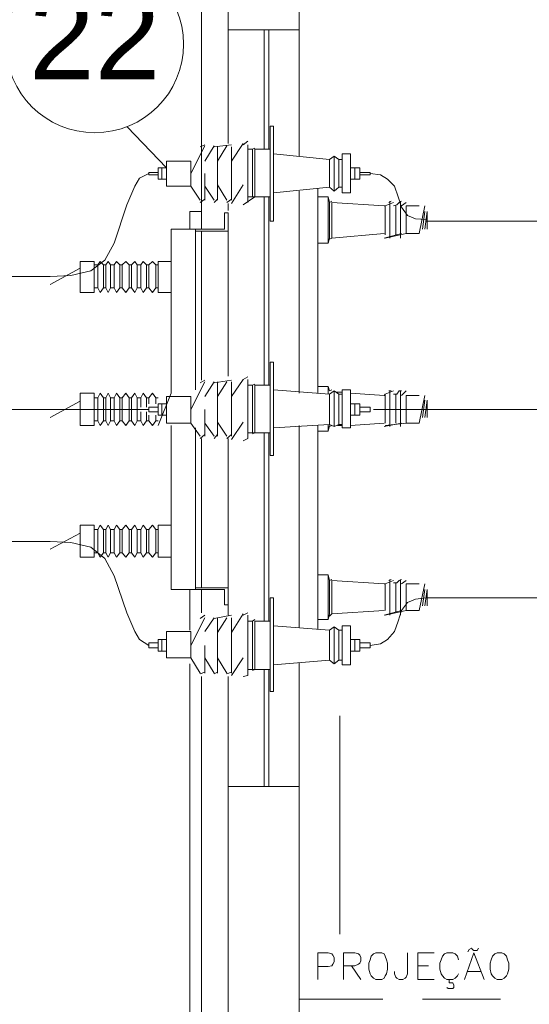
# Model space of a CAD drawing. Header units: millimetres. Extents: x 4476070 to 4476182, y -30324732 to -30324697.
# Tile 57 of 70: x 4476117.82 to 4476118.89, y -30324716.31 to -30324714.24. Entities that reach past the tile are written whole.
import ezdxf

# ---------------------------------------------------------------- set-up
doc = ezdxf.new("R2010")
doc.units = ezdxf.units.MM
doc.layers.add('EL-ARQUITETÔNICO', color=8, linetype='Continuous', lineweight=5)
doc.styles.add('ARIAL', font='arial.ttf')

msp = doc.modelspace()

# ---------------------------------------------------------------- linework, layer by layer
at = {"color": 7, "lineweight": 13}
for points in [[(4476118.40903, -30324714.52746), (4476118.40903, -30324714.26246), (4476118.26021, -30324714.26246), (4476118.26021, -30324713.82146), (4476116.70389, -30324713.82146)], [(4476118.40903, -30324714.26246), (4476118.40903, -30324713.82146), (4476118.75533, -30324713.82146)], [(4476118.20411, -30324713.86246), (4476118.20411, -30324714.68046), (4476118.20411, -30324714.64346), (4476118.17973, -30324714.64346), (4476118.17973, -30324714.68046)], [(4476118.26021, -30324714.26246), (4476118.26021, -30324714.50046)], [(4476118.33577, -30324714.51246), (4476118.33577, -30324714.26246)], [(4476118.34561, -30324714.51246), (4476118.34561, -30324714.26246)], [(4476118.35534, -30324714.46446), (4476118.34801, -30324714.46446), (4476118.34801, -30324714.66346), (4476118.35534, -30324714.66346)], [(4476118.18214, -30324714.56346), (4476118.21144, -30324714.50546)], [(4476118.2016, -30324714.50746), (4476118.21144, -30324714.50346)], [(4476118.23091, -30324714.50546), (4476118.21144, -30324714.53746)], [(4476118.23091, -30324714.50746), (4476118.26753, -30324714.50346)], [(4476118.2577, -30324714.50546), (4476118.23823, -30324714.53746)], [(4476118.23823, -30324714.50746), (4476118.23823, -30324714.56346), (4476118.23823, -30324714.61946)], [(4476118.29192, -30324714.50046), (4476118.26753, -30324714.53746)], [(4476118.26753, -30324714.50746), (4476118.26753, -30324714.56346), (4476118.26753, -30324714.61946)], [(4476118.29192, -30324714.50346), (4476118.30165, -30324714.49546)], [(4476118.30165, -30324714.50346), (4476118.30165, -30324714.56346), (4476118.30165, -30324714.62446)], [(4476118.29192, -30324714.62946), (4476118.3163, -30324714.61246), (4476118.3163, -30324714.56346), (4476118.3163, -30324714.51246), (4476118.34801, -30324714.51246)], [(4476118.30165, -30324714.51246), (4476118.31139, -30324714.51246), (4476118.31139, -30324714.56346), (4476118.31139, -30324714.61246)], [(4476118.31139, -30324714.51246), (4476118.3163, -30324714.51046)], [(4476118.35534, -30324714.52246), (4476118.47245, -30324714.53446), (4476118.48218, -30324714.52746)], [(4476118.35534, -30324714.60446), (4476118.47245, -30324714.59246), (4476118.48218, -30324714.60046), (4476118.48218, -30324714.52746), (4476118.49192, -30324714.53446)], [(4476118.47245, -30324714.53446), (4476118.47245, -30324714.59246)], [(4476118.49924, -30324714.53446), (4476118.49192, -30324714.53446), (4476118.49192, -30324714.59246), (4476118.49924, -30324714.59246)], [(4476118.09433, -30324714.56346), (4476118.07476, -30324714.57346), (4476118.06503, -30324714.59046), (4476118.04797, -30324714.62946), (4476118.02118, -30324714.70946), (4476118.00161, -30324714.74546), (4476117.9723, -30324714.76746), (4476117.93086, -30324714.77746), (4476117.88701, -30324714.77946), (4476117.09906, -30324714.77946), (4476117.05029, -30324714.79446), (4476117.01366, -30324714.83046), (4476117.00142, -30324714.87946), (4476117.00142, -30324715.75246)], [(4476118.1138, -30324714.56146), (4476118.09433, -30324714.56146), (4476118.09433, -30324714.56646), (4476118.1138, -30324714.56646)], [(4476118.13086, -30324714.57546), (4476118.1138, -30324714.57546), (4476118.1138, -30324714.56346), (4476118.1138, -30324714.55146), (4476118.13086, -30324714.55146)], [(4476118.12112, -30324714.57546), (4476118.12112, -30324714.56346), (4476118.12112, -30324714.55146)], [(4476118.21144, -30324714.61946), (4476118.21144, -30324714.56346)], [(4476118.5163, -30324714.57546), (4476118.53587, -30324714.57546), (4476118.53587, -30324714.56346), (4476118.53587, -30324714.55146), (4476118.5163, -30324714.55146)], [(4476118.52603, -30324714.57546), (4476118.52603, -30324714.56346), (4476118.52603, -30324714.55146)], [(4476118.53587, -30324714.56146), (4476118.55774, -30324714.56146), (4476118.55774, -30324714.56346)], [(4476118.53587, -30324714.56646), (4476118.55774, -30324714.56646), (4476118.55774, -30324714.56346), (4476118.57972, -30324714.56646), (4476118.59437, -30324714.57546), (4476118.60902, -30324714.59046), (4476118.61635, -30324714.61246), (4476118.62367, -30324714.63446), (4476118.63582, -30324714.65146), (4476118.65298, -30324714.65846), (4476118.67485, -30324714.66046)], [(4476118.2016, -30324714.61946), (4476118.18214, -30324714.59046)], [(4476118.23091, -30324714.61946), (4476118.21144, -30324714.59046)], [(4476118.2577, -30324714.61946), (4476118.23823, -30324714.58746)], [(4476118.26753, -30324714.62646), (4476118.29192, -30324714.58746)], [(4476118.40903, -30324714.60046), (4476118.40903, -30324715.02446)], [(4476118.44806, -30324714.59546), (4476118.44806, -30324715.02446)], [(4476118.48218, -30324714.60046), (4476118.49192, -30324714.59246)], [(4476118.2016, -30324714.62446), (4476118.21144, -30324714.61746)], [(4476118.23091, -30324714.62446), (4476118.23823, -30324714.61746)], [(4476118.2577, -30324714.62446), (4476118.26753, -30324714.61746)], [(4476118.26021, -30324714.62646), (4476118.26021, -30324714.64146)], [(4476118.30165, -30324714.61246), (4476118.34801, -30324714.61246)], [(4476118.33577, -30324714.61246), (4476118.33577, -30324715.00746)], [(4476118.34561, -30324714.61246), (4476118.34561, -30324715.00746)], [(4476118.46994, -30324714.61246), (4476118.44806, -30324714.61246)], [(4476118.47245, -30324714.62446), (4476118.47726, -30324714.62146)], [(4476118.58705, -30324714.68946), (4476118.47726, -30324714.69946), (4476118.47726, -30324714.62446), (4476118.58705, -30324714.63146), (4476118.58946, -30324714.63146), (4476118.60661, -30324714.62446)], [(4476118.67244, -30324714.63146), (4476118.6602, -30324714.68946), (4476118.63341, -30324714.68946), (4476118.58946, -30324714.69946)], [(4476118.58946, -30324714.69246), (4476118.58946, -30324714.63146)], [(4476118.59678, -30324714.62446), (4476118.6017, -30324714.62146)], [(4476118.59929, -30324714.69946), (4476118.59929, -30324714.62146)], [(4476118.60661, -30324714.63146), (4476118.61394, -30324714.62946), (4476118.61876, -30324714.62446), (4476118.62367, -30324714.62146)], [(4476118.61143, -30324714.69246), (4476118.61143, -30324714.63146)], [(4476118.62117, -30324714.69946), (4476118.62117, -30324714.62146)], [(4476118.62367, -30324714.63146), (4476118.63341, -30324714.62446)], [(4476118.6602, -30324714.63146), (4476118.63341, -30324714.63146), (4476118.63341, -30324714.68946)], [(4476118.19187, -30324714.68446), (4476118.26021, -30324714.68446), (4476118.26021, -30324714.64646), (4476118.25288, -30324714.64646), (4476118.25288, -30324714.68046), (4476118.14069, -30324714.68046), (4476118.14069, -30324715.02446), (4476118.1138, -30324715.09246)], [(4476118.66753, -30324714.68046), (4476118.67244, -30324714.64346)], [(4476118.67244, -30324714.68046), (4476118.67736, -30324714.64346)], [(4476118.67736, -30324714.65546), (4476118.67736, -30324714.64346), (4476118.67736, -30324714.65346)], [(4476118.67736, -30324714.68046), (4476118.67736, -30324714.67746), (4476118.67736, -30324714.64646)], [(4476118.26021, -30324714.67046), (4476118.26021, -30324714.98846)], [(4476118.67485, -30324714.66346), (4476119.15061, -30324714.66346)], [(4476118.67736, -30324714.67746), (4476118.67736, -30324714.66846)], [(4476118.19187, -30324714.68046), (4476118.19187, -30324715.01746)], [(4476118.20411, -30324714.68446), (4476118.20411, -30324714.99746)], [(4476118.58705, -30324714.69946), (4476118.62367, -30324714.68946)], [(4476118.44806, -30324714.70946), (4476118.46994, -30324714.70946)], [(4476118.47245, -30324714.70146), (4476118.47726, -30324714.69946)], [(4476117.95043, -30324714.81346), (4476117.95043, -30324714.74846), (4476117.97963, -30324714.74846), (4476117.97963, -30324714.81346)], [(4476117.97963, -30324714.80346), (4476117.98696, -30324714.80346), (4476117.99187, -30324714.81346), (4476117.9992, -30324714.80346), (4476117.9992, -30324714.75546), (4476117.99187, -30324714.74846), (4476117.98696, -30324714.75546), (4476117.97963, -30324714.75546)], [(4476117.98696, -30324714.75546), (4476117.98696, -30324714.80346)], [(4476117.9992, -30324714.75546), (4476118.00402, -30324714.75546), (4476118.00893, -30324714.74846), (4476118.01385, -30324714.75546), (4476118.02118, -30324714.75546), (4476118.02599, -30324714.74846), (4476118.03332, -30324714.75546), (4476118.03823, -30324714.75546), (4476118.04556, -30324714.74846), (4476118.05289, -30324714.75546), (4476118.0577, -30324714.75546), (4476118.06503, -30324714.74846), (4476118.06994, -30324714.75546), (4476118.07727, -30324714.75546), (4476118.08209, -30324714.74846), (4476118.08941, -30324714.75546), (4476118.09433, -30324714.75546), (4476118.10166, -30324714.74846), (4476118.10898, -30324714.75546), (4476118.1138, -30324714.75546)], [(4476117.9992, -30324714.80346), (4476118.00402, -30324714.80346), (4476118.00893, -30324714.81346), (4476118.01385, -30324714.80346), (4476118.01385, -30324714.75546)], [(4476118.00402, -30324714.75546), (4476118.00402, -30324714.80346)], [(4476118.01385, -30324714.80346), (4476118.02118, -30324714.80346), (4476118.02599, -30324714.81346), (4476118.03332, -30324714.80346), (4476118.03332, -30324714.75546)], [(4476118.02118, -30324714.75546), (4476118.02118, -30324714.80346)], [(4476118.03332, -30324714.80346), (4476118.03823, -30324714.80346), (4476118.04556, -30324714.81346), (4476118.05289, -30324714.80346), (4476118.05289, -30324714.75546)], [(4476118.03823, -30324714.75546), (4476118.03823, -30324714.80346)], [(4476118.05289, -30324714.80346), (4476118.0577, -30324714.80346), (4476118.06503, -30324714.81346), (4476118.06994, -30324714.80346), (4476118.06994, -30324714.75546)], [(4476118.0577, -30324714.75546), (4476118.0577, -30324714.80346)], [(4476118.07727, -30324714.75546), (4476118.07727, -30324714.80346)], [(4476118.08941, -30324714.75546), (4476118.08941, -30324714.80346)], [(4476118.09433, -30324714.75546), (4476118.09433, -30324714.80346)], [(4476118.10898, -30324714.75546), (4476118.10898, -30324714.80346)], [(4476118.14069, -30324714.74846), (4476118.1138, -30324714.74846), (4476118.1138, -30324714.81346), (4476118.14069, -30324714.81346)], [(4476117.88701, -30324714.79646), (4476117.95043, -30324714.76246)], [(4476118.06994, -30324714.80346), (4476118.07727, -30324714.80346), (4476118.08209, -30324714.81346), (4476118.08941, -30324714.80346), (4476118.09433, -30324714.80346), (4476118.10166, -30324714.81346), (4476118.10898, -30324714.80346), (4476118.1138, -30324714.80346)], [(4476118.35534, -30324714.95946), (4476118.35534, -30324715.15546), (4476118.35534, -30324714.95946), (4476118.34801, -30324714.95946), (4476118.34801, -30324715.15546), (4476118.35534, -30324715.15546)], [(4476118.18214, -30324715.05846), (4476118.21144, -30324715.00046)], [(4476118.2016, -30324715.00246), (4476118.21144, -30324714.99746)], [(4476118.23091, -30324715.00046), (4476118.21144, -30324715.03146)], [(4476118.23091, -30324715.00246), (4476118.26753, -30324714.99746)], [(4476118.23823, -30324715.11446), (4476118.23823, -30324715.05846), (4476118.23823, -30324715.00046)], [(4476118.2577, -30324715.00046), (4476118.23823, -30324715.03146)], [(4476118.26753, -30324715.03146), (4476118.29192, -30324714.99546), (4476118.30165, -30324714.99046)], [(4476118.26753, -30324715.11446), (4476118.26753, -30324715.05846), (4476118.26753, -30324715.00046)], [(4476118.29192, -30324715.12446), (4476118.30165, -30324715.11946), (4476118.30165, -30324715.05846), (4476118.30165, -30324714.99546)], [(4476117.97963, -30324715.03446), (4476117.98696, -30324715.03446), (4476117.99187, -30324715.02446), (4476117.9992, -30324715.03446), (4476118.00402, -30324715.03446), (4476118.00402, -30324715.08246), (4476117.9992, -30324715.08246), (4476117.99187, -30324715.09246), (4476117.98696, -30324715.08246), (4476117.97963, -30324715.08246)], [(4476118.00402, -30324715.03446), (4476118.00893, -30324715.02446), (4476118.01385, -30324715.03446), (4476118.02118, -30324715.03446), (4476118.02118, -30324715.08246), (4476118.01385, -30324715.08246), (4476118.00893, -30324715.09246), (4476118.00402, -30324715.08246)], [(4476118.02118, -30324715.03446), (4476118.02599, -30324715.02446), (4476118.03332, -30324715.03446), (4476118.03823, -30324715.03446), (4476118.03823, -30324715.08246), (4476118.03332, -30324715.08246), (4476118.02599, -30324715.09246), (4476118.02118, -30324715.08246)], [(4476118.03823, -30324715.03446), (4476118.04556, -30324715.02446), (4476118.05289, -30324715.03446), (4476118.0577, -30324715.03446), (4476118.0577, -30324715.08246)], [(4476118.07727, -30324715.03446), (4476118.06994, -30324715.03446), (4476118.06503, -30324715.02446), (4476118.0577, -30324715.03446)], [(4476118.08941, -30324715.05346), (4476118.08941, -30324715.03446), (4476118.08209, -30324715.02446), (4476118.07727, -30324715.03446), (4476118.07727, -30324715.05346)], [(4476118.09433, -30324715.04646), (4476118.09433, -30324715.03446), (4476118.10166, -30324715.02446), (4476118.10898, -30324715.03446), (4476118.1138, -30324715.03446)], [(4476118.30165, -30324715.00746), (4476118.31139, -30324715.00746)], [(4476118.31139, -30324715.10746), (4476118.31139, -30324715.05846), (4476118.31139, -30324715.00746), (4476118.3163, -30324715.00546)], [(4476118.31139, -30324715.10946), (4476118.3163, -30324715.10746), (4476118.3163, -30324715.05846), (4476118.3163, -30324715.00746), (4476118.34801, -30324715.00746)], [(4476118.35534, -30324715.01746), (4476118.47245, -30324715.02646), (4476118.47245, -30324715.09046), (4476118.35534, -30324715.09746)], [(4476118.44806, -30324715.01046), (4476118.46994, -30324715.01046), (4476118.46994, -30324715.02646)], [(4476118.47726, -30324715.01746), (4476118.47245, -30324715.01946), (4476118.46994, -30324715.01046)], [(4476118.47245, -30324715.02646), (4476118.48218, -30324715.01946), (4476118.48218, -30324715.09446), (4476118.49192, -30324715.09046), (4476118.49924, -30324715.09046)], [(4476118.48218, -30324715.01946), (4476118.49192, -30324715.02646), (4476118.49924, -30324715.02646)], [(4476118.49924, -30324715.02246), (4476118.4871, -30324715.02246)], [(4476118.58946, -30324715.08746), (4476118.58946, -30324715.02646), (4476118.58705, -30324715.02946), (4476118.5163, -30324715.02446)], [(4476118.58946, -30324715.02646), (4476118.60661, -30324715.01946)], [(4476118.59678, -30324715.01946), (4476118.6017, -30324715.01946)], [(4476118.59929, -30324715.09446), (4476118.59929, -30324715.01946)], [(4476118.60661, -30324715.02646), (4476118.61394, -30324715.02646), (4476118.61876, -30324715.01946), (4476118.62367, -30324715.01946)], [(4476118.62117, -30324715.09446), (4476118.62117, -30324715.01946)], [(4476118.62367, -30324715.02946), (4476118.63341, -30324715.01946)], [(4476117.88701, -30324715.07546), (4476117.95043, -30324715.04146)], [(4476117.98696, -30324715.03446), (4476117.98696, -30324715.08246)], [(4476117.9992, -30324715.03446), (4476117.9992, -30324715.08246)], [(4476118.01385, -30324715.03446), (4476118.01385, -30324715.08246)], [(4476118.03332, -30324715.03446), (4476118.03332, -30324715.08246)], [(4476118.03823, -30324715.08246), (4476118.04556, -30324715.09246), (4476118.05289, -30324715.08246), (4476118.05289, -30324715.03446)], [(4476118.06994, -30324715.03446), (4476118.06994, -30324715.08246), (4476118.07727, -30324715.08246), (4476118.08209, -30324715.09246), (4476118.08941, -30324715.08246), (4476118.09433, -30324715.08246), (4476118.10166, -30324715.09246), (4476118.10898, -30324715.08246), (4476118.1138, -30324715.08246)], [(4476118.08941, -30324715.03446), (4476118.09433, -30324715.03446)], [(4476118.10898, -30324715.03446), (4476118.10898, -30324715.04646)], [(4476118.18214, -30324715.08746), (4476118.18214, -30324715.03146), (4476118.13086, -30324715.03146), (4476118.13086, -30324715.05846), (4476118.13086, -30324715.08746), (4476118.18214, -30324715.08746), (4476118.2016, -30324715.11446)], [(4476118.49192, -30324715.02646), (4476118.49192, -30324715.09046)], [(4476118.58946, -30324715.09246), (4476118.63341, -30324715.08746), (4476118.63341, -30324715.02946), (4476118.6602, -30324715.02946)], [(4476118.61143, -30324715.08746), (4476118.61143, -30324715.02646)], [(4476118.63341, -30324715.08746), (4476118.6602, -30324715.08746), (4476118.67244, -30324715.02946)], [(4476118.66753, -30324715.07546), (4476118.67244, -30324715.03946)], [(4476118.67244, -30324715.07546), (4476118.67736, -30324715.03946), (4476118.67736, -30324715.05146), (4476118.67736, -30324715.04146), (4476118.67736, -30324715.07546), (4476118.67736, -30324715.07346), (4476118.67736, -30324715.06346)], [(4476117.29173, -30324715.75246), (4476117.29173, -30324715.15546), (4476117.30398, -30324715.10746), (4476117.3405, -30324715.07346), (4476117.39178, -30324715.05846), (4476118.09433, -30324715.05846)], [(4476118.07727, -30324715.06346), (4476118.07727, -30324715.08246)], [(4476118.08941, -30324715.06346), (4476118.08941, -30324715.08246)], [(4476118.1138, -30324715.05346), (4476118.09433, -30324715.05346), (4476118.09433, -30324715.05846), (4476118.09433, -30324715.06346), (4476118.1138, -30324715.06346)], [(4476118.13086, -30324715.07046), (4476118.1138, -30324715.07046), (4476118.1138, -30324715.05846), (4476118.1138, -30324715.04646), (4476118.13086, -30324715.04646)], [(4476118.12112, -30324715.04646), (4476118.12112, -30324715.05846), (4476118.12112, -30324715.07046)], [(4476118.21144, -30324715.11446), (4476118.21144, -30324715.05846)], [(4476118.5163, -30324715.07046), (4476118.53587, -30324715.07046), (4476118.53587, -30324715.05846), (4476118.53587, -30324715.04646), (4476118.5163, -30324715.04646)], [(4476118.52603, -30324715.04646), (4476118.52603, -30324715.05846), (4476118.52603, -30324715.07046)], [(4476118.53587, -30324715.06346), (4476118.55774, -30324715.06346), (4476118.55774, -30324715.05846), (4476118.55774, -30324715.05346), (4476118.53587, -30324715.05346)], [(4476119.15302, -30324715.05846), (4476118.56507, -30324715.05846)], [(4476118.06994, -30324715.08246), (4476118.06503, -30324715.09246), (4476118.0577, -30324715.08246), (4476118.05289, -30324715.08246)], [(4476118.09433, -30324715.07046), (4476118.09433, -30324715.08246)], [(4476118.10898, -30324715.07046), (4476118.10898, -30324715.08246)], [(4476118.2577, -30324715.11446), (4476118.23823, -30324715.08546)], [(4476118.26753, -30324715.12146), (4476118.29192, -30324715.08546)], [(4476117.95043, -30324715.09246), (4476117.97963, -30324715.09246)], [(4476118.19187, -30324715.43246), (4476118.26021, -30324715.43246), (4476118.26021, -30324715.46846), (4476118.25288, -30324715.46846), (4476118.25288, -30324715.43646), (4476118.14069, -30324715.43646), (4476118.14069, -30324715.09246)], [(4476118.19187, -30324715.09746), (4476118.19187, -30324715.43646)], [(4476118.23091, -30324715.11446), (4476118.21144, -30324715.08746)], [(4476118.30165, -30324715.10746), (4476118.34801, -30324715.10746)], [(4476118.33577, -30324715.10746), (4476118.33577, -30324715.50246)], [(4476118.34561, -30324715.10746), (4476118.34561, -30324715.50246)], [(4476118.40903, -30324715.09246), (4476118.40903, -30324715.51646)], [(4476118.46994, -30324715.09046), (4476118.46994, -30324715.10446), (4476118.44806, -30324715.10446)], [(4476118.44806, -30324715.09246), (4476118.44806, -30324715.51946)], [(4476118.47245, -30324715.09246), (4476118.46994, -30324715.10446)], [(4476118.47245, -30324715.09046), (4476118.48218, -30324715.09446)], [(4476118.47245, -30324715.09446), (4476118.47726, -30324715.09246)], [(4476118.49924, -30324715.09246), (4476118.48951, -30324715.09246)], [(4476118.58705, -30324715.08746), (4476118.5163, -30324715.09246)], [(4476118.58705, -30324715.09446), (4476118.62367, -30324715.08746)], [(4476118.2016, -30324715.11946), (4476118.21144, -30324715.11146)], [(4476118.20411, -30324715.11946), (4476118.20411, -30324715.43246)], [(4476118.23091, -30324715.11946), (4476118.23823, -30324715.11146)], [(4476118.2577, -30324715.11946), (4476118.26753, -30324715.11146)], [(4476118.26021, -30324715.49046), (4476118.26021, -30324715.11946)], [(4476117.95043, -30324715.30146), (4476117.95043, -30324715.36846), (4476117.97963, -30324715.36846), (4476117.97963, -30324715.30146)], [(4476117.97963, -30324715.31046), (4476117.98696, -30324715.31046), (4476117.99187, -30324715.30146), (4476117.9992, -30324715.31046), (4476117.9992, -30324715.35946), (4476117.99187, -30324715.36846), (4476117.98696, -30324715.35946), (4476117.97963, -30324715.35946)], [(4476117.98696, -30324715.35946), (4476117.98696, -30324715.31046)], [(4476117.9992, -30324715.31046), (4476118.00402, -30324715.31046), (4476118.00893, -30324715.30146), (4476118.01385, -30324715.31046), (4476118.01385, -30324715.35946)], [(4476118.00402, -30324715.35946), (4476118.00402, -30324715.31046)], [(4476118.01385, -30324715.31046), (4476118.02118, -30324715.31046), (4476118.02599, -30324715.30146), (4476118.03332, -30324715.31046), (4476118.03332, -30324715.35946)], [(4476118.02118, -30324715.35946), (4476118.02118, -30324715.31046)], [(4476118.03332, -30324715.31046), (4476118.03823, -30324715.31046), (4476118.04556, -30324715.30146), (4476118.05289, -30324715.31046), (4476118.05289, -30324715.35946)], [(4476118.03823, -30324715.35946), (4476118.03823, -30324715.31046)], [(4476118.05289, -30324715.31046), (4476118.0577, -30324715.31046), (4476118.06503, -30324715.30146), (4476118.06994, -30324715.31046), (4476118.06994, -30324715.35946)], [(4476118.0577, -30324715.35946), (4476118.0577, -30324715.31046)], [(4476118.06994, -30324715.31046), (4476118.07727, -30324715.31046), (4476118.08209, -30324715.30146), (4476118.08941, -30324715.31046), (4476118.09433, -30324715.31046), (4476118.10166, -30324715.30146), (4476118.10898, -30324715.31046), (4476118.1138, -30324715.31046)], [(4476118.07727, -30324715.35946), (4476118.07727, -30324715.31046)], [(4476118.08941, -30324715.35946), (4476118.08941, -30324715.31046)], [(4476118.09433, -30324715.35946), (4476118.09433, -30324715.31046)], [(4476118.10898, -30324715.35946), (4476118.10898, -30324715.31046)], [(4476118.14069, -30324715.36846), (4476118.1138, -30324715.36846), (4476118.1138, -30324715.30146), (4476118.14069, -30324715.30146)], [(4476117.88701, -30324715.35146), (4476117.95043, -30324715.31846)], [(4476118.1138, -30324715.54846), (4476118.09433, -30324715.54846), (4476118.09433, -30324715.55346), (4476118.07476, -30324715.54146), (4476118.06503, -30324715.52446), (4476118.04797, -30324715.48546), (4476118.02118, -30324715.40746), (4476118.00161, -30324715.37146), (4476117.9723, -30324715.34746), (4476117.93086, -30324715.33746), (4476117.88701, -30324715.33546), (4476117.68691, -30324715.33546), (4476117.64055, -30324715.34746), (4476117.60151, -30324715.38346), (4476117.58937, -30324715.43446), (4476117.58937, -30324715.75246)], [(4476117.9992, -30324715.35946), (4476118.00402, -30324715.35946), (4476118.00893, -30324715.36846), (4476118.01385, -30324715.35946), (4476118.02118, -30324715.35946), (4476118.02599, -30324715.36846), (4476118.03332, -30324715.35946), (4476118.03823, -30324715.35946), (4476118.04556, -30324715.36846), (4476118.05289, -30324715.35946), (4476118.0577, -30324715.35946), (4476118.06503, -30324715.36846), (4476118.06994, -30324715.35946), (4476118.07727, -30324715.35946), (4476118.08209, -30324715.36846), (4476118.08941, -30324715.35946), (4476118.09433, -30324715.35946), (4476118.10166, -30324715.36846), (4476118.10898, -30324715.35946), (4476118.1138, -30324715.35946)], [(4476118.47726, -30324715.41546), (4476118.47245, -30324715.41746), (4476118.46994, -30324715.40546), (4476118.44806, -30324715.40546)], [(4476118.44806, -30324715.49946), (4476118.46994, -30324715.49946), (4476118.47245, -30324715.48746), (4476118.47245, -30324715.41746)], [(4476118.46994, -30324715.40546), (4476118.46994, -30324715.49946)], [(4476118.47726, -30324715.48746), (4476118.47726, -30324715.41746), (4476118.58705, -30324715.42446), (4476118.58946, -30324715.42446)], [(4476118.58946, -30324715.48046), (4476118.58946, -30324715.42446), (4476118.60661, -30324715.41746)], [(4476118.59678, -30324715.41746), (4476118.6017, -30324715.41546)], [(4476118.59929, -30324715.49046), (4476118.59929, -30324715.41546)], [(4476118.60661, -30324715.42246), (4476118.61394, -30324715.42246), (4476118.61876, -30324715.41746), (4476118.62367, -30324715.41546)], [(4476118.62117, -30324715.49046), (4476118.62117, -30324715.41546)], [(4476118.62367, -30324715.42446), (4476118.63341, -30324715.41746)], [(4476118.17973, -30324715.52146), (4476118.17973, -30324715.43646)], [(4476118.20411, -30324715.48546), (4476118.20411, -30324715.43646)], [(4476118.58946, -30324715.49046), (4476118.63341, -30324715.48046), (4476118.63341, -30324715.42446), (4476118.6602, -30324715.42446)], [(4476118.61143, -30324715.48246), (4476118.61143, -30324715.42246)], [(4476118.63341, -30324715.48046), (4476118.6602, -30324715.48046), (4476118.67244, -30324715.42446)], [(4476118.66753, -30324715.47046), (4476118.67244, -30324715.43646)], [(4476118.67244, -30324715.47046), (4476118.67736, -30324715.43646), (4476118.67736, -30324715.44446)], [(4476118.67736, -30324715.44646), (4476118.67736, -30324715.43646)], [(4476118.35534, -30324715.65046), (4476118.35534, -30324715.45346)], [(4476118.53587, -30324715.55846), (4476118.55774, -30324715.55846), (4476118.55774, -30324715.55346), (4476118.57972, -30324715.55046), (4476118.59437, -30324715.54146), (4476118.60902, -30324715.52446), (4476118.61635, -30324715.50246), (4476118.62367, -30324715.48046), (4476118.63582, -30324715.46346), (4476118.65298, -30324715.45646), (4476118.67485, -30324715.45346), (4476119.15061, -30324715.45346)], [(4476118.67736, -30324715.43946), (4476118.67736, -30324715.46846), (4476118.67736, -30324715.45846)], [(4476118.26021, -30324715.47346), (4476118.26021, -30324715.48546)], [(4476118.67736, -30324715.47046), (4476118.67736, -30324715.46846)], [(4476118.18214, -30324715.55346), (4476118.21144, -30324715.49546)], [(4476118.2016, -30324715.49746), (4476118.21144, -30324715.49046)], [(4476118.23091, -30324715.49546), (4476118.21144, -30324715.52446)], [(4476118.23091, -30324715.49746), (4476118.26753, -30324715.49046)], [(4476118.2577, -30324715.49546), (4476118.23823, -30324715.52646)], [(4476118.23823, -30324715.49546), (4476118.23823, -30324715.55346), (4476118.23823, -30324715.61146)], [(4476118.29192, -30324715.48746), (4476118.26753, -30324715.52646)], [(4476118.26753, -30324715.49546), (4476118.26753, -30324715.55346), (4476118.26753, -30324715.61146)], [(4476118.29192, -30324715.49046), (4476118.30165, -30324715.48546)], [(4476118.30165, -30324715.49046), (4476118.30165, -30324715.55346), (4476118.30165, -30324715.61646), (4476118.29192, -30324715.61846)], [(4476118.31139, -30324715.50246), (4476118.3163, -30324715.49946)], [(4476118.47245, -30324715.49246), (4476118.47726, -30324715.48746), (4476118.58705, -30324715.48046)], [(4476118.58705, -30324715.49046), (4476118.62367, -30324715.48046)], [(4476118.30165, -30324715.50246), (4476118.31139, -30324715.50246), (4476118.31139, -30324715.55346), (4476118.31139, -30324715.60446)], [(4476118.31139, -30324715.60646), (4476118.3163, -30324715.60446), (4476118.3163, -30324715.55346), (4476118.3163, -30324715.50246), (4476118.34801, -30324715.50246)], [(4476118.35534, -30324715.51246), (4476118.47245, -30324715.52146)], [(4476118.48218, -30324715.51446), (4476118.49192, -30324715.52146)], [(4476118.13086, -30324715.56546), (4476118.1138, -30324715.56546), (4476118.1138, -30324715.55346), (4476118.1138, -30324715.54146), (4476118.13086, -30324715.54146)], [(4476118.12112, -30324715.56546), (4476118.12112, -30324715.55346), (4476118.12112, -30324715.54146)], [(4476118.49924, -30324715.52146), (4476118.49192, -30324715.52146), (4476118.49192, -30324715.58446), (4476118.49924, -30324715.58446)], [(4476118.5163, -30324715.56546), (4476118.53587, -30324715.56546), (4476118.53587, -30324715.55346), (4476118.53587, -30324715.54146), (4476118.5163, -30324715.54146)], [(4476118.52603, -30324715.56546), (4476118.52603, -30324715.55346), (4476118.52603, -30324715.54146)], [(4476118.1138, -30324715.55846), (4476118.09433, -30324715.55846), (4476118.09433, -30324715.55346)], [(4476118.21144, -30324715.61146), (4476118.21144, -30324715.55346)], [(4476118.53587, -30324715.54846), (4476118.55774, -30324715.54846), (4476118.55774, -30324715.55346)], [(4476118.2016, -30324715.61146), (4476118.18214, -30324715.57946)], [(4476118.23091, -30324715.61146), (4476118.21144, -30324715.57946)], [(4476118.2577, -30324715.61146), (4476118.23823, -30324715.57946)], [(4476118.26753, -30324715.61646), (4476118.29192, -30324715.57946)], [(4476118.17973, -30324716.37346), (4476118.17973, -30324715.59246)], [(4476118.35534, -30324715.59446), (4476118.47245, -30324715.58446)], [(4476118.40903, -30324715.58946), (4476118.40903, -30324715.84946)], [(4476118.48218, -30324715.59246), (4476118.49192, -30324715.58446)], [(4476118.2016, -30324715.61346), (4476118.21144, -30324715.60946)], [(4476118.20411, -30324716.37346), (4476118.20411, -30324715.61846)], [(4476118.23091, -30324715.61346), (4476118.23823, -30324715.60946)], [(4476118.2577, -30324715.61346), (4476118.26753, -30324715.60946)], [(4476118.26021, -30324715.61846), (4476118.26021, -30324715.84946)], [(4476118.30165, -30324715.60446), (4476118.34801, -30324715.60446)], [(4476118.33577, -30324715.84946), (4476118.33577, -30324715.60446)], [(4476118.34561, -30324715.84946), (4476118.34561, -30324715.60446)], [(4476118.49432, -30324716.15946), (4476118.49432, -30324715.70146)], [(4476118.44806, -30324716.22746), (4476118.46994, -30324716.22746), (4476118.47726, -30324716.22546), (4476118.47977, -30324716.22246), (4476118.48218, -30324716.21746), (4476118.48218, -30324716.20846), (4476118.47977, -30324716.20346), (4476118.47726, -30324716.20046), (4476118.46994, -30324716.19846), (4476118.44806, -30324716.19846), (4476118.44806, -30324716.25446)], [(4476118.50165, -30324716.22546), (4476118.52603, -30324716.22546), (4476118.53336, -30324716.22246), (4476118.53587, -30324716.22046), (4476118.53828, -30324716.21546), (4476118.53828, -30324716.20846), (4476118.53587, -30324716.20346), (4476118.53336, -30324716.20046), (4476118.52603, -30324716.19846), (4476118.50165, -30324716.19846), (4476118.50165, -30324716.25446)], [(4476118.60902, -30324716.23746), (4476118.60902, -30324716.24246), (4476118.61143, -30324716.24946), (4476118.61394, -30324716.25146), (4476118.61876, -30324716.25446), (4476118.62608, -30324716.25446), (4476118.631, -30324716.25146), (4476118.63341, -30324716.24946), (4476118.63582, -30324716.24246), (4476118.63582, -30324716.19846)], [(4476118.69191, -30324716.25446), (4476118.65779, -30324716.25446), (4476118.65779, -30324716.19846), (4476118.69191, -30324716.19846)], [(4476118.74319, -30324716.24246), (4476118.74078, -30324716.24646), (4476118.73587, -30324716.25146), (4476118.73095, -30324716.25446), (4476118.71881, -30324716.25446), (4476118.71389, -30324716.25146), (4476118.70907, -30324716.24646), (4476118.70656, -30324716.24246), (4476118.70415, -30324716.23246), (4476118.70415, -30324716.22046), (4476118.70656, -30324716.21346), (4476118.70907, -30324716.20546), (4476118.71389, -30324716.20046), (4476118.71881, -30324716.19846), (4476118.73095, -30324716.19846), (4476118.73587, -30324716.20046), (4476118.74078, -30324716.20546), (4476118.74319, -30324716.21346)], [(4476118.79688, -30324716.25446), (4476118.7749, -30324716.19846), (4476118.75533, -30324716.25446)], [(4476118.78464, -30324716.18846), (4476118.78223, -30324716.19346), (4476118.77982, -30324716.19346), (4476118.7749, -30324716.19346), (4476118.77249, -30324716.19146), (4476118.76998, -30324716.18846), (4476118.76517, -30324716.19146), (4476118.76266, -30324716.19646)], [(4476118.53828, -30324716.25446), (4476118.51881, -30324716.22546)], [(4476118.67977, -30324716.22546), (4476118.65779, -30324716.22546)], [(4476118.78955, -30324716.23746), (4476118.76266, -30324716.23746)], [(4476118.72362, -30324716.25446), (4476118.72362, -30324716.26146), (4476118.73095, -30324716.26146), (4476118.73346, -30324716.26646), (4476118.73346, -30324716.27146), (4476118.73095, -30324716.27346), (4476118.72121, -30324716.27346), (4476118.71881, -30324716.27146)], [(4476118.40903, -30324716.29546), (4476118.58464, -30324716.29546)], [(4476118.66753, -30324716.29546), (4476118.831, -30324716.29546)]]:
    msp.add_lwpolyline(points, dxfattribs=at)
for points in [[(4476118.35534, -30324714.46446), (4476118.35534, -30324714.66346)], [(4476118.5163, -30324714.60446), (4476118.49924, -30324714.60446), (4476118.49924, -30324714.52246), (4476118.5163, -30324714.52246)], [(4476118.13086, -30324714.56346), (4476118.13086, -30324714.59046), (4476118.18214, -30324714.59046), (4476118.18214, -30324714.53746), (4476118.13086, -30324714.53746)], [(4476118.46994, -30324714.70946), (4476118.47245, -30324714.69946), (4476118.47245, -30324714.62446), (4476118.46994, -30324714.61246)], [(4476117.97963, -30324714.81346), (4476117.95043, -30324714.81346)], [(4476117.97963, -30324715.09246), (4476117.95043, -30324715.09246), (4476117.95043, -30324715.02446), (4476117.97963, -30324715.02446)], [(4476118.5163, -30324715.09746), (4476118.5163, -30324715.01746), (4476118.49924, -30324715.01746), (4476118.49924, -30324715.09746)], [(4476117.97963, -30324715.30146), (4476117.95043, -30324715.30146)], [(4476118.34801, -30324715.65046), (4476118.35534, -30324715.65046), (4476118.35534, -30324715.45346), (4476118.34801, -30324715.45346)], [(4476118.47245, -30324715.58446), (4476118.47245, -30324715.52146), (4476118.48218, -30324715.51446), (4476118.48218, -30324715.59246)], [(4476118.5163, -30324715.59446), (4476118.49924, -30324715.59446), (4476118.49924, -30324715.51246), (4476118.5163, -30324715.51246)], [(4476118.13086, -30324715.55346), (4476118.13086, -30324715.57946), (4476118.18214, -30324715.57946), (4476118.18214, -30324715.52446), (4476118.13086, -30324715.52446)], [(4476118.26021, -30324715.84946), (4476118.26021, -30324716.59146), (4476118.40903, -30324716.59146), (4476118.40903, -30324715.84946)], [(4476118.58223, -30324716.19846), (4476118.58705, -30324716.20046), (4476118.58946, -30324716.20546), (4476118.59196, -30324716.21346), (4476118.59437, -30324716.22046), (4476118.59437, -30324716.23246), (4476118.59196, -30324716.24246), (4476118.58946, -30324716.24646), (4476118.58705, -30324716.25146), (4476118.58223, -30324716.25446), (4476118.56999, -30324716.25446), (4476118.56507, -30324716.25146), (4476118.56025, -30324716.24646), (4476118.55774, -30324716.24246), (4476118.55534, -30324716.23246), (4476118.55534, -30324716.22046), (4476118.55774, -30324716.21346), (4476118.56025, -30324716.20546), (4476118.56507, -30324716.20046), (4476118.56999, -30324716.19846)], [(4476118.83341, -30324716.19846), (4476118.83832, -30324716.20046), (4476118.84324, -30324716.20546), (4476118.84565, -30324716.21346), (4476118.84806, -30324716.22046), (4476118.84806, -30324716.23246), (4476118.84565, -30324716.24246), (4476118.84324, -30324716.24646), (4476118.83832, -30324716.25146), (4476118.83341, -30324716.25446), (4476118.82367, -30324716.25446), (4476118.81885, -30324716.25146), (4476118.81394, -30324716.24646), (4476118.81153, -30324716.24246), (4476118.80902, -30324716.23246), (4476118.80902, -30324716.22046), (4476118.81153, -30324716.21346), (4476118.81394, -30324716.20546), (4476118.81885, -30324716.20046), (4476118.82367, -30324716.19846)]]:
    msp.add_lwpolyline(points, close=True, dxfattribs=at)
at = {"layer": 'EL-ARQUITETÔNICO', "color": 7, "lineweight": 20}
msp.add_line((4476118.13086, -30324714.55146), (4476118.04853, -30324714.46542), dxfattribs=at)
msp.add_circle((4476117.98075, -30324714.2922), 0.18601, dxfattribs=at)

# ---------------------------------------------------------------- texts
at = {"lineweight": 20, "style": 'ARIAL'}
msp.add_text('22', height=0.177377, dxfattribs=at).set_placement((4476117.84277, -30324714.36575))

doc.saveas('drawing.dxf')
